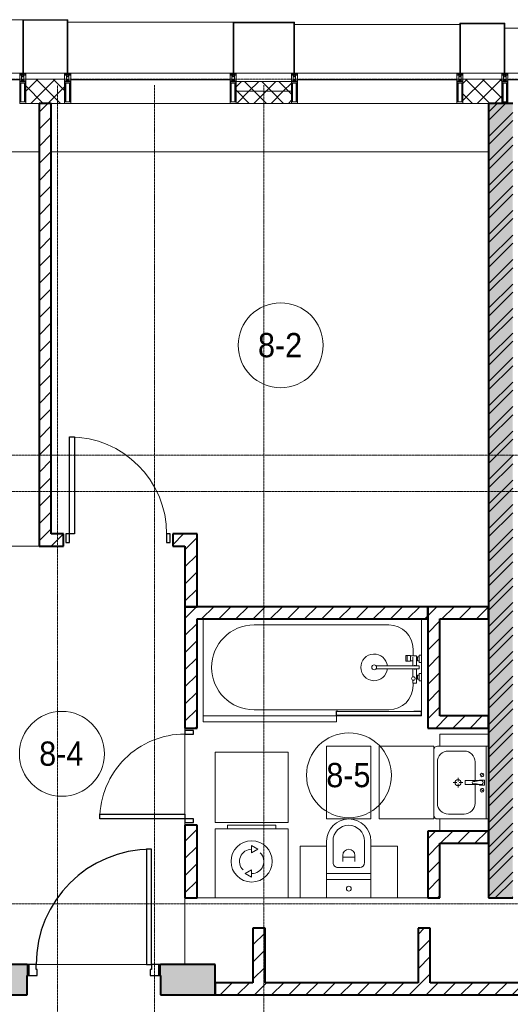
# Model space of a CAD drawing. Header units: millimetres. Extents: x 5617 to 132318, y 7718 to 193536.
# Tile 67 of 81: x 56851 to 60891, y 25472 to 33590. Entities that reach past the tile are written whole.
import ezdxf

# ---------------------------------------------------------------- set-up
doc = ezdxf.new("R2010")
doc.units = ezdxf.units.MM
doc.linetypes.add('ADSK_Линия сетки', pattern=[25, 20, -2.5, 0, -2.5])
doc.linetypes.add('Линия сетки', pattern=[25, 20, -2.5, 0, -2.5])
for name, color, linetype, lineweight in [('Двери', 7, 'Continuous', 18), ('Импосты витража', 7, 'Continuous', 18), ('Каркас_Импост', 7, 'Continuous', 30), ('Колонны', 7, 'Continuous', 18), ('Марки помещений', 7, 'Continuous', 20), ('Мебель', 7, 'Continuous', 18), ('Монтажный зазор', 7, 'Continuous', 30), ('Оси', 7, 'Continuous', 9), ('Панели витража', 7, 'Continuous', 18), ('Панель', 7, 'Continuous', 30), ('Перекрытия', 7, 'Continuous', 18), ('Сантехнические приборы', 7, 'Continuous', 18), ('Стены', 7, 'Continuous', 18), ('Стены разрез', 7, 'Continuous', 40), ('Стены штриховка', 7, 'Continuous', 40), ('Электрооборудование', 7, 'Continuous', 18), ('Элементы узлов', 7, 'Continuous', 18)]:
    doc.layers.add(name, color=color, linetype=linetype, lineweight=lineweight)
doc.styles.add('Arial_3', font='arial.ttf', dxfattribs={"width": 0.9, "height": 200})
pattern_1 = [(45, (0, 0), (-70.71068, 70.71068), [])]
pattern_2 = [(45, (0, 0), (-70.71068, 70.71068), []), (135, (0, 0), (-70.71068, -70.71068), [])]

# ---------------------------------------------------------------- blocks, each defined once
blk = doc.blocks.new('MR_Ванна - Санузел с ванной_1800x800-2515850-МКСС_К4_L13_45_000_')
at = {"layer": 'Сантехнические приборы', "color": 253, "true_color": 0xaaaaaa}
for p, q in [((-900, 0), (-900, -800)), ((900, -300.2), (900, 0)), ((-480, -50), (630, -50)), ((780, -301.9), (770.9, -301.9)), ((770.9, -301.9), (770.9, -348.9)), ((807.5, -301.9), (780, -301.9)), ((780, -301.9), (780, -348.9)), ((780, -348.9), (780, -301.9)), ((807.5, -348.9), (807.5, -301.9)), ((858, -303.8), (807.5, -303.8)), ((807.5, -303.8), (807.5, -346.6)), ((826.3, -316.7), (826.3, -388.7)), ((830, -250), (830, -303.8)), ((858, -316.7), (858, -303.8)), ((858, -388.7), (858, -316.7)), ((866, -316.7), (858, -316.7)), ((858, -316.7), (858, -343.6)), ((880, -314), (866, -314)), ((866, -314), (866, -346)), ((866, -343.6), (866, -316.7)), ((900, -300.2), (880, -300.2)), ((880, -300.2), (880, -360)), ((880, -346), (880, -314)), ((900, -360), (900, -300.2)), ((880, -388.7), (524.9, -388.7)), ((770.9, -348.9), (780, -348.9)), ((780, -348.9), (807.5, -348.9)), ((807.5, -346.6), (826.3, -346.6)), ((858, -343.6), (866, -343.6)), ((866, -346), (880, -346)), ((880, -360), (900, -360)), ((880, -411.3), (880, -388.7)), ((900, -450), (900, -360)), ((524.9, -411.3), (880, -411.3)), ((826.3, -411.3), (826.3, -478.7)), ((858, -529.1), (858, -411.3)), ((858, -466.4), (858, -493.3)), ((866, -466.4), (858, -466.4)), ((866, -464), (866, -496)), ((880, -464), (866, -464)), ((866, -493.3), (866, -466.4)), ((880, -450), (880, -509.8)), ((900, -450), (880, -450)), ((880, -496), (880, -464)), ((900, -509.8), (900, -450)), ((826.3, -505.7), (826.3, -529.1)), ((826.3, -529.1), (858, -529.1)), ((830, -529.1), (830, -550)), ((858, -493.3), (866, -493.3)), ((866, -496), (880, -496)), ((880, -509.8), (900, -509.8)), ((900, -760), (900, -509.8)), ((630, -750), (-480, -750)), ((195, -760), (195, -800.1)), ((210, -760), (195, -760)), ((195, -800.1), (210, -800.1)), ((200, -795.1), (200, -765)), ((200, -765), (210, -765)), ((895, -765), (200, -765)), ((200, -765), (200, -795.1)), ((210, -795.1), (200, -795.1)), ((200, -795.1), (895, -795.1)), ((210, -765), (210, -760)), ((210, -800.1), (210, -795.1)), ((210, -800), (885, -800)), ((900, -760), (835, -760)), ((835, -760), (835, -765)), ((835, -765), (895, -765)), ((895, -795.1), (885, -795.1)), ((885, -795.1), (885, -800)), ((885, -800), (900, -800)), ((895, -765), (895, -795.1)), ((895, -795.1), (895, -765)), ((900, -800), (900, -760))]:
    blk.add_line(p, q, dxfattribs=at)
for centre, radius, start, end in [((-480, -400), 350, 90, 270), ((630, -250), 200, 360, 90), ((508.5, -400), 110, 5.91598, 354.08402), ((508.5, -400), 20, 90, 270), ((508.5, -400), 20, 270, 90), ((508.5, -400), 20, 325.4667, 34.5333), ((843.9, -400), 15.5, 47.00933, 132.99067), ((832.8, -492.2), 15, 90, 270), ((832.8, -492.2), 15, 244.04828, 115.95172), ((832.8, -492.2), 15, 270, 90), ((843.9, -400), 15.5, 227.00933, 312.99067), ((630, -550), 200, 270, 360)]:
    blk.add_arc(centre, radius, start, end, dxfattribs=at)
blk = doc.blocks.new('MR_Зона обслуживания - MR_Зона обслуживания-2638725-МКСС_К4_L13_45_000_')
at = {"layer": 'Мебель', "lineweight": 9}
for p, q in [((545.1, 0), (-550, 0)), ((-550, 0), (-550, -50)), ((-550, -50), (550, -50)), ((550, -50), (550, -0.1))]:
    blk.add_line(p, q, dxfattribs=at)
blk = doc.blocks.new('MR_Унитаз напольный - Санузел с ванной-2515844-МКСС_К4_L13_45_000_')
at = {"layer": 'Сантехнические приборы', "color": 253, "true_color": 0xaaaaaa}
for p, q in [((-182.5, 200), (-182.5, 50)), ((182.5, 200), (-182.5, 200)), ((182.5, 50), (182.5, 200)), ((-182.5, 50), (182.5, 50)), ((182.5, 50), (-182.5, 50)), ((-182.5, 50), (-182.5, 0)), ((-182.5, 0), (182.5, 0)), ((182.5, 0), (182.5, 50)), ((182.5, 0), (-182.5, 0)), ((-182.5, 0), (-182.5, -267.5)), ((-90, -50), (90, -50)), ((182.5, -267.5), (182.5, 0)), ((-130, -267.5), (-130, -90)), ((-50, -150), (-50, -100)), ((-50, -135), (50, -135)), ((50, -100), (50, -150)), ((130, -90), (130, -267.5))]:
    blk.add_line(p, q, dxfattribs=at)
for centre, radius, start, end in [((0, 125), 20, 0, 180), ((0, 125), 20, 180, 0), ((-90, -90), 40, 90, 180), ((90, -90), 40, 360, 90), ((0, -150), 50, 180, 0), ((0, -267.5), 182.5, 180, 360), ((0, -267.5), 130, 180, 0)]:
    blk.add_arc(centre, radius, start, end, dxfattribs=at)
blk = doc.blocks.new('MR_Зона обслуживания - MR_Зона обслуживания-2638726-МКСС_К4_L13_45_000_')
at = {"layer": 'Мебель', "lineweight": 9}
for p, q in [((182.5, 0), (-182.5, 0)), ((-182.5, 0), (-182.5, -600)), ((182.5, -600), (182.5, 0)), ((-182.5, -600), (182.5, -600))]:
    blk.add_line(p, q, dxfattribs=at)
blk = doc.blocks.new('MR_Зона обслуживания - MR_Зона обслуживания-2638729-МКСС_К4_L13_45_000_')
at = {"layer": 'Мебель', "lineweight": 9}
for p, q in [((108.75, 0), (-108.75, 0)), ((108.75, -425), (108.75, 0)), ((-108.75, -425), (108.75, -425))]:
    blk.add_line(p, q, dxfattribs=at)
blk = doc.blocks.new('MR_Зона обслуживания - MR_Зона обслуживания-V1-МКСС_К4_L13_45_000_')
at = {"layer": 'Мебель', "lineweight": 9}
for p, q in [((108.75, 0), (-108.75, 0)), ((-108.75, 0), (-108.75, -425)), ((-108.75, -425), (108.75, -425))]:
    blk.add_line(p, q, dxfattribs=at)
blk = doc.blocks.new('MR_Тумба-Умывальник с зеркалом - Тумба-умывальник_600-2515846-МКСС_К4_L13_45_000_')
at = {"layer": 'Сантехнические приборы', "color": 253, "true_color": 0xaaaaaa}
for p, q in [((-300, -20), (300, -20)), ((-69.7, -39.8), (-55.6, -66.3)), ((20, -33.1), (-20, -33.1)), ((-20, -33.1), (-20, -73.1)), ((-20, -73.1), (-17, -73.1)), ((-17, -60), (-17, -73.1)), ((-17, -73.1), (-17, -187.9)), ((17, -73.1), (17, -60)), ((17, -187.9), (17, -73.1)), ((17, -73.1), (20, -73.1)), ((20, -73.1), (20, -33.1)), ((69.7, -39.8), (55.6, -66.3)), ((-17, -110), (-170, -110)), ((170, -110), (17, -110)), ((-260, -200), (-260, -330)), ((-14, -190.9), (14, -190.9)), ((0, -210), (0, -240)), ((260, -330), (260, -200)), ((-10, -250), (-40, -250)), ((0, -290), (0, -260)), ((40, -250), (10, -250)), ((-300, -400), (-300, -420)), ((300, -420), (300, -400)), ((-170, -420), (170, -420))]:
    blk.add_line(p, q, dxfattribs=at)
for centre, radius, start, end in [((-62.7, -53.1), 15, 360, 180), ((-62.7, -53.1), 15, 180, 360), ((0, -60), 17, 360, 180), ((-217.6, -129.9), 208.5, 1.5946, 15.81769), ((217.6, -129.9), 208.5, 164.18231, 178.4054), ((62.7, -53.1), 15, 360, 180), ((62.7, -53.1), 15, 180, 360), ((-170, -200), 90, 90, 180), ((0, -124.1), 9.19, 180, 360), ((170, -200), 90, 360, 90), ((0, -250), 25, 0, 180), ((-14, -187.9), 3, 180, 270), ((-14, -187.9), 3, 195, 255), ((14, -187.9), 3, 270, 0), ((14, -187.9), 3, 285, 345), ((0, -250), 25, 180, 0), ((-170, -330), 90, 180, 270), ((170, -330), 90, 270, 360), ((-270, -420), 30, 180, 270), ((270, -420), 30, 270, 360)]:
    blk.add_arc(centre, radius, start, end, dxfattribs=at)
blk = doc.blocks.new('MR_Зона обслуживания - MR_Зона обслуживания-2638731-МКСС_К4_L13_45_000_')
at = {"layer": 'Мебель', "lineweight": 9}
for p, q in [((300, 0), (-300, 0)), ((-300, 0), (-300, -450)), ((300, -450), (300, 0)), ((-300, -450), (300, -450))]:
    blk.add_line(p, q, dxfattribs=at)
blk = doc.blocks.new('MR_Зона обслуживания - MR_Зона обслуживания-2638732-МКСС_К4_L13_45_000_')
at = {"layer": 'Мебель', "lineweight": 9}
for p, q in [((-50, 0), (-50, -400)), ((-50, -400), (50, -400))]:
    blk.add_line(p, q, dxfattribs=at)
blk = doc.blocks.new('MR_Зона обслуживания - MR_Зона обслуживания-V2-МКСС_К4_L13_45_000_')
at = {"layer": 'Мебель', "lineweight": 9}
for p, q in [((-50, 0), (-50, -400)), ((50, -400), (50, 0)), ((-50, -400), (50, -400))]:
    blk.add_line(p, q, dxfattribs=at)
blk = doc.blocks.new('MR_Стиральная машина - Стиральная машина_600-2638733-МКСС_К4_L13_45_000_')
at = {"layer": 'Электрооборудование', "color": 253, "true_color": 0xaaaaaa}
for p, q in [((-300, 570), (300, 570)), ((-300, 0), (-300, 570)), ((-200, 600), (200, 600)), ((-200, 570), (-200, 600)), ((200, 600), (200, 570)), ((300, 570), (300, 0)), ((0, 430), (52, 400)), ((0, 370), (0, 430)), ((52, 400), (0, 370)), ((-52, 200), (0, 230)), ((0, 170), (-52, 200)), ((0, 230), (0, 170)), ((300, 0), (-300, 0))]:
    blk.add_line(p, q, dxfattribs=at)
for radius, start, end in [(170, 0, 180), (100, 90, 225), (100, 270, 45), (170, 180, 0)]:
    blk.add_arc((0, 300), radius, start, end, dxfattribs=at)
blk = doc.blocks.new('MR_Зона обслуживания - MR_Зона обслуживания-2638736-МКСС_К4_L13_45_000_')
at = {"layer": 'Мебель', "lineweight": 9}
for p, q in [((300, 580), (-300, 580)), ((-300, 580), (-300, 0)), ((300, 0), (300, 580)), ((-300, 0), (300, 0))]:
    blk.add_line(p, q, dxfattribs=at)
blk = doc.blocks.new('A_DOR_Door - Вн_3_Одинарная_800x2100-2978316-МКСС_К4_L13_45_000_')
at = {"layer": 'Двери', "color": 253, "lineweight": 30, "true_color": 0xaaaaaa}
for p, q in [((-350, 50), (-350, 750)), ((-350, 750), (-310, 750)), ((-350, 50), (-350, 750)), ((-310, 750), (-310, 50)), ((-380, 50), (-380, -20)), ((-350, 50), (-380, 50)), ((-310, 50), (-350, 50)), ((-350, -20), (-350, 50)), ((380, 50), (350, 50)), ((350, 50), (350, -20)), ((380, -20), (380, 50)), ((-380, -20), (-350, -20)), ((350, -20), (380, -20))]:
    blk.add_line(p, q, dxfattribs=at)
at = {"layer": 'Двери', "color": 254, "lineweight": 9, "true_color": 0xd4d4d4}
blk.add_arc((-350, 50), 700, 360, 90, dxfattribs=at)
blk = doc.blocks.new('A_DOR_Door - Вн_3_Одинарная_900x2100-2975902-МКСС_К4_L13_45_000_')
at = {"layer": 'Двери', "color": 253, "lineweight": 30, "true_color": 0xaaaaaa}
for p, q in [((-400, 50), (-400, 850)), ((-400, 850), (-360, 850)), ((-400, 50), (-400, 850)), ((-360, 850), (-360, 50)), ((-430, 50), (-430, -20)), ((-400, 50), (-430, 50)), ((-360, 50), (-400, 50)), ((-400, -20), (-400, 50)), ((430, 50), (400, 50)), ((400, 50), (400, -20)), ((430, -20), (430, 50)), ((-430, -20), (-400, -20)), ((400, -20), (430, -20))]:
    blk.add_line(p, q, dxfattribs=at)
at = {"layer": 'Двери', "color": 254, "lineweight": 9, "true_color": 0xd4d4d4}
blk.add_arc((-400, 50), 800, 360, 90, dxfattribs=at)
blk = doc.blocks.new('101_Дверь_Однопольная - _НЧ_Мет_900х2100_Квартира_Л-3834828-МКСС_К4_L13_45_000_')
at = {"layer": 'Каркас_Импост', "color": 253, "true_color": 0xaaaaaa}
for p, q in [((-475, 125), (-535, 125)), ((-535, 125), (-535, 35)), ((-475, 85), (-475, 125)), ((-465, 85), (-475, 85)), ((-465, 35), (-465, 85)), ((475, 85), (465, 85)), ((465, 85), (465, 35)), ((535, 125), (475, 125)), ((475, 125), (475, 85)), ((535, 35), (535, 125)), ((-535, 35), (-465, 35)), ((465, 35), (535, 35))]:
    blk.add_line(p, q, dxfattribs=at)
at = {"layer": 'Монтажный зазор', "color": 253, "true_color": 0xaaaaaa}
for p, q in [((-535, 125), (-550, 125)), ((-550, 125), (-550, 35)), ((-535, 35), (-535, 125)), ((550, 125), (535, 125)), ((535, 125), (535, 35)), ((550, 35), (550, 125)), ((-550, 35), (-535, 35)), ((535, 35), (550, 35))]:
    blk.add_line(p, q, dxfattribs=at)
at = {"layer": 'Панель', "color": 253, "true_color": 0xaaaaaa}
for p, q in [((475, 1075), (435, 1075)), ((435, 1075), (435, 125)), ((475, 125), (475, 1075)), ((435, 125), (475, 125))]:
    blk.add_line(p, q, dxfattribs=at)
blk.add_arc((475, 125), 950, 90, 180, dxfattribs=at)
blk = doc.blocks.new('135_SLK_K4_AR_rvt-1-МКСС_К4_L13_45_000_')
at = {"layer": 'Стены разрез', "lineweight": 9, "true_color": 0xaaaaaa}
h = blk.add_hatch(dxfattribs=at)
h.set_pattern_fill('FP_3', color=253, style=0, pattern_type=2)
h.set_pattern_definition(pattern_1)
h.paths.add_polyline_path([(124200, 29350), (124200, 32900), (124100, 32900), (124100, 29350)])
h = blk.add_hatch(dxfattribs=at)
h.set_pattern_fill('FP_1', color=253, style=0, pattern_type=2)
h.set_pattern_definition([(50, (0, 0), (218.62117, -19.1268), [22.86, -251.46]), (355, (0, 0), (-42.29187, 229.2684), [18.288, -201.168]), (100.451, (18.22, -1.6), (176.33107, 210.13963), [19.428, -213.708]), (46.184, (0, 60.96), (325.29495, -50.45164), [34.29, -377.19]), (96.636, (27.1, 56.76), (284.883, 296.91266), [29.142, -320.562]), (351.184, (0, 60.96), (284.8858, 296.9107), [27.432, -301.752]), (21, (30.48, 45.72), (181.93753, -122.71832), [22.86, -251.46]), (326, (30.48, 45.72), (74.16223, 221.0262), [18.288, -201.168]), (71.451, (45.64, 35.5), (256.10035, 98.30526), [19.428, -213.708]), (37.5, (0, 0), (3.70639, 101.465895), [3.353, -195.377, 3.353, -200.863, -201.93]), (37.5, (0, 0), (3.70639, 101.465895), [-402.946, 3.353, -198.577]), (7.5, (0, 0), (80.18358, 120.21653), [3.353, -113.081, 3.353, -190.805, -76.962]), (7.5, (0, 0), (80.18358, 120.21653), [-310.591, 3.353, -73.609]), (327.5, (-67.97, 0), (162.708646, -6.87497), [3.353, -72.847, 3.353, -234.391, -315.468]), (327.5, (-67.97, 0), (162.708646, -6.87497), [-313.944, 3.353, -312.115]), (317.5, (-98.45, 0), (177.75468, 30.51183), [3.353, -95.707, 3.353, -154.534, -224.028]), (317.5, (-98.45, 0), (177.75468, 30.51183), [-256.946, 3.353, -220.675])])
h.paths.add_polyline_path([(127800, 26350), (128000, 26350), (128000, 32900), (127800, 32900), (127800, 26544.1)])
h = blk.add_hatch(dxfattribs=at)
h.set_pattern_fill('FP_2', color=253, style=0, pattern_type=2)
h.set_pattern_definition([(45, (0, 0), (-101.02788, 101.02788), []), (45, (67.35, 0), (-101.02788, 101.02788), [])])
h.paths.add_polyline_path([(127800, 26350), (128000, 26350), (128000, 32900), (127800, 32900), (127800, 26544.1)])
h = blk.add_hatch(dxfattribs=at)
h.set_pattern_fill('FP_3', color=253, style=0, pattern_type=2)
h.set_pattern_definition(pattern_1)
h.paths.add_polyline_path([(125300, 29250), (125300, 29350), (125200, 29350), (125200, 29250)])
h.paths.add_polyline_path([(124100, 29250), (124300, 29250), (124300, 29350), (124100, 29350)])
h = blk.add_hatch(dxfattribs=at)
h.set_pattern_fill('FP_3', color=253, style=0, pattern_type=2)
h.set_pattern_definition(pattern_1)
h.paths.add_polyline_path([(125300, 28750), (125400, 28750), (125400, 29350), (125300, 29350), (125300, 28935.9)])
h = blk.add_hatch(dxfattribs=at)
h.set_pattern_fill('FP_3', color=253, style=0, pattern_type=2)
h.set_pattern_definition(pattern_1)
h.paths.add_polyline_path([(125400, 26350), (125400, 26950), (125300, 26950), (125300, 26350)])
h.paths.add_polyline_path([(125300, 27750), (125400, 27750), (125400, 28750), (125300, 28750), (125300, 28338)])
h = blk.add_hatch(dxfattribs=at)
h.set_pattern_fill('FP_3', color=253, style=0, pattern_type=2)
h.set_pattern_definition(pattern_1)
h.paths.add_polyline_path([(127300, 28650), (127300, 28750), (125400, 28750), (125400, 28650), (127091.9, 28650)])
h = blk.add_hatch(dxfattribs=at)
h.set_pattern_fill('FP_3', color=253, style=0, pattern_type=2)
h.set_pattern_definition(pattern_1)
h.paths.add_polyline_path([(127300, 27850), (127400, 27850), (127400, 28750), (127300, 28750), (127300, 28039)])
h = blk.add_hatch(dxfattribs=at)
h.set_pattern_fill('FP_3', color=253, style=0, pattern_type=2)
h.set_pattern_definition(pattern_1)
h.paths.add_polyline_path([(127800, 28650), (127800, 28750), (127400, 28750), (127400, 28650), (127766.5, 28650)])
h = blk.add_hatch(dxfattribs=at)
h.set_pattern_fill('FP_3', color=253, style=0, pattern_type=2)
h.set_pattern_definition(pattern_1)
h.paths.add_polyline_path([(127800, 27750), (127800, 27850), (127300, 27850), (127300, 27750), (127766.5, 27750)])
h = blk.add_hatch(dxfattribs=at)
h.set_pattern_fill('FP_3', color=253, style=0, pattern_type=2)
h.set_pattern_definition(pattern_1)
h.paths.add_polyline_path([(127429.2, 26800), (127800, 26800), (127800, 26900), (127300, 26900), (127300, 26800), (127400, 26800)])
h = blk.add_hatch(dxfattribs=at)
h.set_pattern_fill('FP_3', color=253, style=0, pattern_type=2)
h.set_pattern_definition(pattern_1)
h.paths.add_polyline_path([(127400, 26350), (127400, 26800), (127300, 26800), (127300, 26350)])
h = blk.add_hatch(dxfattribs=at)
h.set_pattern_fill('FP_3', color=253, style=0, pattern_type=2)
h.set_pattern_definition(pattern_1)
h.paths.add_polyline_path([(125960, 25650), (125960, 26100), (125860, 26100), (125860, 25650)])
h = blk.add_hatch(dxfattribs=at)
h.set_pattern_fill('FP_3', color=253, style=0, pattern_type=2)
h.set_pattern_definition(pattern_1)
h.paths.add_polyline_path([(127320, 25650), (127320, 26100), (127220, 26100), (127220, 25650)])
at = {"layer": 'Стены разрез', "lineweight": 18, "true_color": 0xcbcbcb}
h = blk.add_hatch(color=9, dxfattribs=at)
h.paths.add_polyline_path([(125550, 25550), (125550, 25800), (125100, 25800), (125100, 25550)])
h.paths.add_polyline_path([(123550, 25550), (124000, 25550), (124000, 25800), (123550, 25800)])
at = {"layer": 'Стены разрез', "lineweight": 9, "true_color": 0xaaaaaa}
h = blk.add_hatch(dxfattribs=at)
h.set_pattern_fill('FP_3', color=253, style=0, pattern_type=2)
h.set_pattern_definition(pattern_1)
h.paths.add_polyline_path([(130750, 25550), (130750, 25650), (125550, 25650), (125550, 25550), (130464.9, 25550)])
at = {"layer": 'Перекрытия', "color": 253, "true_color": 0xaaaaaa}
for p, q in [((124100, 32500), (120650, 32500)), ((127800, 32500), (124200, 32500)), ((125300, 27730), (125300, 27750)), ((125300, 27750), (125300, 27730)), ((125300, 27040), (125300, 27700)), ((125300, 27700), (125300, 27040)), ((125300, 26950), (125300, 26970)), ((125300, 26970), (125300, 26950)), ((125300, 25800), (125300, 26350)), ((125400, 26350), (125550, 26350)), ((126150, 26350), (126250, 26350)), ((127050, 26350), (127300, 26350)), ((124075, 25800), (124985, 25800)), ((124985, 25800), (124075, 25800)), ((125099.8, 25550), (125099.8, 25710))]:
    blk.add_line(p, q, dxfattribs=at)
at = {"layer": 'Стены', "color": 253, "true_color": 0xaaaaaa}
for p, q in [((120650, 29250.4), (124100, 29250.4)), ((124100, 29249.6), (123100.4, 29249.6))]:
    blk.add_line(p, q, dxfattribs=at)
at = {"layer": 'Стены разрез', "color": 253, "true_color": 0xaaaaaa}
for p, q in [((124200, 32900), (124100, 32900)), ((124100, 32900), (124100, 29350)), ((124200, 29350), (124200, 32900)), ((128000, 32900), (127800, 32900)), ((127800, 32900), (127800, 26350)), ((124100, 29350), (124100, 29250)), ((124300, 29350), (124200, 29350)), ((124300, 29250), (124300, 29350)), ((125300, 29350), (125200, 29350)), ((125200, 29350), (125200, 29250)), ((125400, 29350), (125300, 29350)), ((125400, 28750), (125400, 29350)), ((124100, 29250), (124300, 29250)), ((125200, 29250), (125300, 29250)), ((125300, 29250), (125300, 28750)), ((125400, 28750), (125300, 28750)), ((125300, 28750), (125300, 27750)), ((125300, 28750), (125400, 28750)), ((127300, 28750), (125400, 28750)), ((127300, 28650), (127300, 28750)), ((127400, 28750), (127300, 28750)), ((127300, 28750), (127300, 27850)), ((127800, 28750), (127400, 28750)), ((127800, 28650), (127800, 28750)), ((125400, 27750), (125400, 28650)), ((125400, 28650), (127300, 28650)), ((127400, 27850), (127400, 28650)), ((127400, 28650), (127800, 28650)), ((127300, 27850), (127300, 27750)), ((127800, 27850), (127400, 27850)), ((127800, 27750), (127800, 27850)), ((125300, 27750), (125400, 27750)), ((127300, 27750), (127800, 27750)), ((125400, 26950), (125300, 26950)), ((125300, 26950), (125300, 26350)), ((125400, 26350), (125400, 26950)), ((127800, 26900), (127300, 26900)), ((127300, 26900), (127300, 26800)), ((127800, 26800), (127800, 26900)), ((127300, 26800), (127300, 26350)), ((127400, 26800), (127800, 26800)), ((127400, 26350), (127400, 26800)), ((125300, 26350), (125400, 26350)), ((127300, 26350), (127400, 26350)), ((127800, 26350), (128000, 26350)), ((125960, 26100), (125860, 26100)), ((125860, 26100), (125860, 25650)), ((125960, 25650), (125960, 26100)), ((127320, 26100), (127220, 26100)), ((127220, 26100), (127220, 25650)), ((127320, 25650), (127320, 26100)), ((124000, 25800), (123550, 25800)), ((125550, 25800), (125100, 25800)), ((125550, 25550), (125550, 25800)), ((124000, 25550), (124000, 25710)), ((125100, 25710), (125100, 25550)), ((125860, 25650), (125550, 25650)), ((125550, 25650), (125550, 25550)), ((127220, 25650), (125960, 25650)), ((128240, 25650), (127320, 25650)), ((123550, 25550), (124000, 25550)), ((125100, 25550), (125550, 25550)), ((125550, 25550), (130750, 25550))]:
    blk.add_line(p, q, dxfattribs=at)
at = {"layer": 'Двери', "color": 253, "lineweight": 18, "true_color": 0xaaaaaa}
for name, p in [('A_DOR_Door - Вн_3_Одинарная_900x2100-2975902-МКСС_К4_L13_45_000_', (124750, 29300)), ('101_Дверь_Однопольная - _НЧ_Мет_900х2100_Квартира_Л-3834828-МКСС_К4_L13_45_000_', (124550, 25675))]:
    blk.add_blockref(name, p, dxfattribs=at)
at = {"layer": 'Двери', "color": 253, "lineweight": 18, "true_color": 0xaaaaaa, "rotation": 90}
blk.add_blockref('A_DOR_Door - Вн_3_Одинарная_800x2100-2978316-МКСС_К4_L13_45_000_', (125350, 27350), dxfattribs=at)
at = {"layer": 'Мебель', "color": 253, "lineweight": 18, "true_color": 0xaaaaaa}
for name, p in [('MR_Зона обслуживания - MR_Зона обслуживания-2638725-МКСС_К4_L13_45_000_', (126000, 27850)), ('MR_Зона обслуживания - MR_Зона обслуживания-2638736-МКСС_К4_L13_45_000_', (125850, 26970))]:
    blk.add_blockref(name, p, dxfattribs=at)
for name, p, rotation in [('MR_Зона обслуживания - MR_Зона обслуживания-V2-МКСС_К4_L13_45_000_', (127800, 27650), 269.9999999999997), ('MR_Зона обслуживания - MR_Зона обслуживания-2638726-МКСС_К4_L13_45_000_', (126650, 27000), 180), ('MR_Зона обслуживания - MR_Зона обслуживания-2638731-МКСС_К4_L13_45_000_', (127350, 27300), 269.9999999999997), ('MR_Зона обслуживания - MR_Зона обслуживания-2638732-МКСС_К4_L13_45_000_', (127800, 26950), 269.9999999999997), ('MR_Зона обслуживания - MR_Зона обслуживания-2638729-МКСС_К4_L13_45_000_', (126358.8, 26350), 180), ('MR_Зона обслуживания - MR_Зона обслуживания-V1-МКСС_К4_L13_45_000_', (126941.3, 26350), 180)]:
    blk.add_blockref(name, p, dxfattribs=dict(at, rotation=rotation))
at = {"layer": 'Сантехнические приборы', "color": 253, "lineweight": 18, "true_color": 0xaaaaaa}
blk.add_blockref('MR_Ванна - Санузел с ванной_1800x800-2515850-МКСС_К4_L13_45_000_', (126350, 28650), dxfattribs=at)
for name, p, rotation in [('MR_Тумба-Умывальник с зеркалом - Тумба-умывальник_600-2515846-МКСС_К4_L13_45_000_', (127800, 27300), 269.9999999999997), ('MR_Унитаз напольный - Санузел с ванной-2515844-МКСС_К4_L13_45_000_', (126650, 26550), 180)]:
    blk.add_blockref(name, p, dxfattribs=dict(at, rotation=rotation))
at = {"layer": 'Электрооборудование', "color": 253, "lineweight": 18, "true_color": 0xaaaaaa}
blk.add_blockref('MR_Стиральная машина - Стиральная машина_600-2638733-МКСС_К4_L13_45_000_', (125850, 26350), dxfattribs=at)
blk = doc.blocks.new('System Panel - A_PAN_Glass-7513884-МКСС_К4_L13_45_000_')
at = {"layer": 'Панели витража', "color": 253, "lineweight": 5, "true_color": 0xaaaaaa}
for p, q in [((656.25, 0), (-656.25, 0)), ((-656.25, 0), (-656.25, -55)), ((656.25, -55), (656.25, 0)), ((-656.25, -55), (656.25, -55))]:
    blk.add_line(p, q, dxfattribs=at)
blk = doc.blocks.new('Rectangular Mullion - R_StandardFrame_50Wx250H-V86-МКСС_К4_L13_45_000_')
at = {"layer": 'Импосты витража', "color": 253, "lineweight": 5, "true_color": 0xaaaaaa}
blk.add_line((127540, 32900), (126227.5, 32900), dxfattribs=at)
blk = doc.blocks.new('Rectangular Mullion - 50Wx250H-2623690-МКСС_К4_L13_45_000_')
at = {"layer": 'Элементы узлов', "color": 253, "lineweight": 5, "true_color": 0xaaaaaa}
for p, q in [((-25, 65.2), (-25, 250)), ((-25, 250), (0, 250)), ((25, 250), (0, 250)), ((25, 65.2), (25, 250)), ((-23, 237.3), (0, 237.3)), ((-23, 237.3), (-23, 73.6)), ((-14.9, 84), (-14.9, 237.3)), ((23, 237.3), (0, 237.3)), ((14.9, 84), (14.9, 237.3)), ((23, 237.3), (23, 73.6)), ((0, 84), (-23, 84)), ((0, 84), (23, 84)), ((-14, 65.2), (-25, 65.2)), ((-23.8, 14.6), (-25, 14.2)), ((-25, 0), (-25, 14.2)), ((-22.3, 17), (-23.8, 17)), ((-23.8, 17), (-23.8, 14.6)), ((-22.5, 10.6), (-23.8, 14.6)), ((-22.5, 10.6), (-23.7, 9.9)), ((-23.7, 1.3), (-23.7, 9.9)), ((-23.7, 1.3), (-11.8, 1.3)), ((-23.2, 10.2), (-22.5, 8)), ((-0.5, 73.6), (-23, 73.6)), ((-22.5, 8), (-22.5, 4.5)), ((-21.3, 4.5), (-22.5, 4.5)), ((-22.3, 17), (-22.3, 16)), ((-22.3, 16), (-21.3, 16)), ((-19, 17.6), (-21.3, 16)), ((-21.3, 4.5), (-21.3, 6.5)), ((-21.3, 6.5), (-14.2, 6.5)), ((-18.4, 16.6), (-19, 17.6)), ((-7.4, 16.6), (-18.4, 16.6)), ((-14.2, 6.5), (-14.2, 4.5)), ((-13.2, 4.5), (-14.2, 4.5)), ((-14, 71.3), (-14, 65.2)), ((-10, 71.3), (-14, 71.3)), ((-13.2, 4.5), (-12.2, 7.2)), ((-12.7, 7.6), (-11.3, 11.4)), ((-12.7, 7.6), (-11.8, 6.9)), ((-12.2, 9), (-12.2, 14.8)), ((-12.2, 14.8), (0, 14.8)), ((-11.8, 1.3), (-11.8, 6.9)), ((-10.5, 11.2), (-11.3, 11.4)), ((-10.5, 1.5), (-10.5, 11.2)), ((-4.8, 1.5), (-10.5, 1.5)), ((-10, 53), (-10, 71.3)), ((-8.7, 53), (-10, 53)), ((-10, 53), (-10, 17)), ((-10, 17), (-7.5, 17)), ((-8.7, 53), (-7, 54.7)), ((-8.5, 23), (-1.5, 30)), ((-8.5, 18.5), (-8.5, 23)), ((-7.5, 18.5), (-8.5, 18.5)), ((-7.5, 17), (-7.5, 18.5)), ((-7.4, 18), (-7.4, 16.6)), ((-2.6, 18), (-7.4, 18)), ((-7, 65.2), (-5.9, 67.3)), ((-7, 65.2), (-7, 54.7)), ((-4.1, 67.3), (-5.9, 67.3)), ((0, 8), (-4.8, 8)), ((-4.8, 1.5), (-4.8, 8)), ((-4.1, 67.3), (-2.9, 65.1)), ((-2.9, 65.1), (-2.9, 54.6)), ((-1.3, 53), (-2.9, 54.6)), ((-2.6, 18), (-2.6, 16.8)), ((-2.6, 16.8), (0, 16.8)), ((-1.5, 30), (0, 30)), ((0, 53), (-1.3, 53)), ((0, 53), (1.3, 53)), ((1.5, 30), (0, 30)), ((2.6, 16.8), (0, 16.8)), ((0, 14.8), (0, 16.8)), ((0, 14.8), (0, 16.8)), ((12.2, 14.8), (0, 14.8)), ((0, 0), (0, 8)), ((0, 8), (4.8, 8)), ((0, 0), (0, 8)), ((0.5, 73.6), (23, 73.6)), ((1.3, 53), (2.9, 54.6)), ((8.5, 23), (1.5, 30)), ((2.6, 18), (2.6, 16.8)), ((2.6, 18), (7.4, 18)), ((4.1, 67.3), (2.9, 65.1)), ((2.9, 65.1), (2.9, 54.6)), ((4.1, 67.3), (5.9, 67.3)), ((4.8, 1.5), (4.8, 8)), ((4.8, 1.5), (10.5, 1.5)), ((7, 65.2), (5.9, 67.3)), ((7, 65.2), (7, 54.7)), ((8.7, 53), (7, 54.7)), ((7.4, 18), (7.4, 16.6)), ((7.4, 16.6), (18.4, 16.6)), ((7.5, 18.5), (8.5, 18.5)), ((7.5, 17), (7.5, 18.5)), ((10, 17), (7.5, 17)), ((8.5, 18.5), (8.5, 23)), ((8.7, 53), (10, 53)), ((10, 71.3), (14, 71.3)), ((10, 53), (10, 71.3)), ((10, 53), (10, 17)), ((10.5, 11.2), (11.3, 11.4)), ((10.5, 1.5), (10.5, 11.2)), ((12.7, 7.6), (11.3, 11.4)), ((12.7, 7.6), (11.8, 6.9)), ((11.8, 1.3), (11.8, 6.9)), ((23.7, 1.3), (11.8, 1.3)), ((12.2, 9), (12.2, 14.8)), ((13.2, 4.5), (12.2, 7.2)), ((13.2, 4.5), (14.2, 4.5)), ((14, 71.3), (14, 65.2)), ((14, 65.2), (25, 65.2)), ((21.3, 6.5), (14.2, 6.5)), ((14.2, 6.5), (14.2, 4.5)), ((18.4, 16.6), (19, 17.6)), ((19, 17.6), (21.3, 16)), ((22.3, 16), (21.3, 16)), ((21.3, 4.5), (21.3, 6.5)), ((21.3, 4.5), (22.5, 4.5)), ((22.3, 17), (22.3, 16)), ((22.3, 17), (23.8, 17)), ((22.5, 10.6), (23.8, 14.6)), ((22.5, 10.6), (23.7, 9.9)), ((23.2, 10.2), (22.5, 8)), ((22.5, 8), (22.5, 4.5)), ((23.7, 1.3), (23.7, 9.9)), ((23.8, 17), (23.8, 14.6)), ((23.8, 14.6), (25, 14.2)), ((25, 0), (25, 14.2)), ((-25, 0), (0, 0)), ((25, 0), (0, 0))]:
    blk.add_line(p, q, dxfattribs=at)
for centre, start, end in [((-0.5, 73.1), 360, 90), ((0.5, 73.1), 90, 180)]:
    blk.add_arc(centre, 0.5, start, end, dxfattribs=at)
blk = doc.blocks.new('Rectangular Mullion - R_StandardFrame_50Wx250H-V83-МКСС_К4_L13_45_000_')
at = {"layer": 'Импосты витража', "color": 253, "lineweight": 5, "true_color": 0xaaaaaa}
for p, q in [((-25, 0), (-25, 250)), ((-25, 250), (25, 250)), ((25, 250), (25, 0)), ((0, 0), (-25, 0)), ((25, 0), (5, 0))]:
    blk.add_line(p, q, dxfattribs=at)
blk = doc.blocks.new('Rectangular Mullion - R_StandardFrame_50Wx250H-7512947-МКСС_К4_L13_45_000_')
at = {"layer": 'Импосты витража', "color": 253, "lineweight": 5, "true_color": 0xaaaaaa}
for p, q in [((-25, 0), (-25, 250)), ((-25, 250), (25, 250)), ((25, 250), (25, 0)), ((-5, 0), (-25, 0)), ((25, 0), (0, 0))]:
    blk.add_line(p, q, dxfattribs=at)
blk = doc.blocks.new('A_SLK_PAN_Type1 - Прямой тип панели-6538206-МКСС_К4_L13_45_000_')
at = {"layer": 'Колонны', "lineweight": 5}
for p, q in [((-247.5, 0), (-252.5, 0)), ((-252.5, 0), (-252.5, -420)), ((-247.5, -415), (-247.5, 0)), ((227.5, 0), (-227.5, 0)), ((247.5, 0), (247.5, -415)), ((252.5, 0), (247.5, 0)), ((252.5, -420), (252.5, 0)), ((-252.5, -420), (252.5, -420)), ((247.5, -415), (-247.5, -415))]:
    blk.add_line(p, q, dxfattribs=at)
blk = doc.blocks.new('A_SLK_PAN_Type1 - Прямой тип панели-6538207-МКСС_К4_L13_45_000_')
at = {"layer": 'Колонны', "lineweight": 5}
for p, q in [((-180, 0), (-185, 0)), ((-185, 0), (-185, -410)), ((-180, -405), (-180, 0)), ((160, 0), (-160, 0)), ((180, 0), (180, -405)), ((185, 0), (180, 0)), ((185, -410), (185, 0)), ((180, -405), (-180, -405)), ((-185, -410), (185, -410))]:
    blk.add_line(p, q, dxfattribs=at)
blk = doc.blocks.new('A_SLK_PAN_Type1 - Прямой тип панели-6538209-МКСС_К4_L13_45_000_')
at = {"layer": 'Колонны', "lineweight": 5}
for p, q in [((-180, 0), (-185, 0)), ((-185, 0), (-185, -440)), ((-180, -435), (-180, 0)), ((160, 0), (-160, 0)), ((180, 0), (180, -435)), ((185, 0), (180, 0)), ((185, -440), (185, 0)), ((-185, -440), (185, -440)), ((180, -435), (-180, -435))]:
    blk.add_line(p, q, dxfattribs=at)
blk = doc.blocks.new('A_OGR_PAN_Отлив - A_OGR_PAN_Отлив-6265619-МКСС_К4_L13_45_000_')
at = {"layer": 'Колонны', "color": 253, "lineweight": 5, "true_color": 0xaaaaaa}
blk.add_line((681.25, 370), (-681.25, 370), dxfattribs=at)
blk = doc.blocks.new('A_OGR_PAN_Отлив - A_OGR_PAN_Отлив-6265609-МКСС_К4_L13_45_000_')
at = {"layer": 'Колонны', "color": 253, "lineweight": 5, "true_color": 0xaaaaaa}
blk.add_line((681.25, 400), (-681.25, 400), dxfattribs=at)
blk = doc.blocks.new('A_OGR_PAN_Отлив - A_OGR_PAN_Отлив-6265499-МКСС_К4_L13_45_000_')
at = {"layer": 'Колонны', "color": 253, "lineweight": 5, "true_color": 0xaaaaaa}
blk.add_line((681.25, 420), (-681.25, 420), dxfattribs=at)
blk = doc.blocks.new('A_OGR_PAN_Отлив - A_OGR_PAN_Отлив-6265599-МКСС_К4_L13_45_000_')
at = {"layer": 'Колонны', "color": 253, "lineweight": 5, "true_color": 0xaaaaaa}
blk.add_line((681.25, 440), (-681.25, 440), dxfattribs=at)
blk = doc.blocks.new('135_SLK_K4_AR_FCD_rvt-1-МКСС_К4_L13_45_000_')
at = {"layer": 'Стены разрез', "lineweight": 5, "true_color": 0xaaaaaa}
h = blk.add_hatch(dxfattribs=at)
h.set_pattern_fill('FP_4', color=253, style=0, pattern_type=2)
h.set_pattern_definition(pattern_2)
h.paths.add_polyline_path([(124310, 32900), (124310, 33100), (123990, 33100), (123990, 32900)])
h = blk.add_hatch(dxfattribs=at)
h.set_pattern_fill('FP_4', color=253, style=0, pattern_type=2)
h.set_pattern_definition(pattern_2)
h.paths.add_polyline_path([(126177.5, 33000), (126177.5, 33080), (125722.5, 33080), (125722.5, 33000)])
h = blk.add_hatch(dxfattribs=at)
h.set_pattern_fill('FP_4', color=253, style=0, pattern_type=2)
h.set_pattern_definition(pattern_2)
h.paths.add_polyline_path([(127910, 32900), (127910, 33100), (127590, 33100), (127590, 32900)])
h = blk.add_hatch(dxfattribs=at)
h.set_pattern_fill('FP_4', color=253, style=0, pattern_type=2)
h.set_pattern_definition(pattern_2)
h.paths.add_polyline_path([(126177.5, 32900), (126177.5, 33000), (125722.5, 33000), (125722.5, 32900)])
at = {"layer": 'Стены разрез', "color": 253, "lineweight": 9, "true_color": 0xaaaaaa}
for p, q in [((124310, 33100), (123990, 33100)), ((123990, 33100), (123990, 32900)), ((124310, 32900), (124310, 33100)), ((126177.5, 33080), (125722.5, 33080)), ((125722.5, 33080), (125722.5, 32900)), ((126177.5, 32900), (126177.5, 33080)), ((127910, 33100), (127590, 33100)), ((127590, 33100), (127590, 32900)), ((127910, 32900), (127910, 33100)), ((123990, 32900), (124310, 32900)), ((125722.5, 32900), (126177.5, 32900)), ((127590, 32900), (127910, 32900))]:
    blk.add_line(p, q, dxfattribs=at)
at = {"layer": 'Стены штриховка', "color": 253, "lineweight": 9, "true_color": 0xaaaaaa}
blk.add_line((126177.5, 33000), (125722.5, 33000), dxfattribs=at)
at = {"layer": 'Импосты витража', "color": 253, "lineweight": 5, "true_color": 0xaaaaaa, "extrusion": (0, 0, -1), "rotation": 180}
for name, p in [('Rectangular Mullion - 50Wx250H-2623690-МКСС_К4_L13_45_000_', (-123965, 33150)), ('Rectangular Mullion - R_StandardFrame_50Wx250H-V83-МКСС_К4_L13_45_000_', (-123965, 33150)), ('Rectangular Mullion - 50Wx250H-2623690-МКСС_К4_L13_45_000_', (-124335, 33150)), ('Rectangular Mullion - R_StandardFrame_50Wx250H-7512947-МКСС_К4_L13_45_000_', (-124335, 33150)), ('Rectangular Mullion - 50Wx250H-2623690-МКСС_К4_L13_45_000_', (-125697.5, 33150)), ('Rectangular Mullion - R_StandardFrame_50Wx250H-V83-МКСС_К4_L13_45_000_', (-125697.5, 33150)), ('Rectangular Mullion - 50Wx250H-2623690-МКСС_К4_L13_45_000_', (-126202.5, 33150)), ('Rectangular Mullion - R_StandardFrame_50Wx250H-7512947-МКСС_К4_L13_45_000_', (-126202.5, 33150)), ('Rectangular Mullion - 50Wx250H-2623690-МКСС_К4_L13_45_000_', (-127565, 33150)), ('Rectangular Mullion - R_StandardFrame_50Wx250H-V83-МКСС_К4_L13_45_000_', (-127565, 33150)), ('Rectangular Mullion - 50Wx250H-2623690-МКСС_К4_L13_45_000_', (-127935, 33150)), ('Rectangular Mullion - R_StandardFrame_50Wx250H-7512947-МКСС_К4_L13_45_000_', (-127935, 33150))]:
    blk.add_blockref(name, p, dxfattribs=at)
at = {"layer": 'Импосты витража', "color": 253, "lineweight": 5, "true_color": 0xaaaaaa}
for p in [(-1867.5, 0), (0, 0)]:
    blk.add_blockref('Rectangular Mullion - R_StandardFrame_50Wx250H-V86-МКСС_К4_L13_45_000_', p, dxfattribs=at)
at = {"layer": 'Колонны', "color": 253, "lineweight": 5, "true_color": 0xaaaaaa}
for name, p in [('A_OGR_PAN_Отлив - A_OGR_PAN_Отлив-6265599-МКСС_К4_L13_45_000_', (123283.8, 33150)), ('A_OGR_PAN_Отлив - A_OGR_PAN_Отлив-6265499-МКСС_К4_L13_45_000_', (125016.3, 33150)), ('A_OGR_PAN_Отлив - A_OGR_PAN_Отлив-6265609-МКСС_К4_L13_45_000_', (126883.8, 33150)), ('A_OGR_PAN_Отлив - A_OGR_PAN_Отлив-6265619-МКСС_К4_L13_45_000_', (128616.3, 33150))]:
    blk.add_blockref(name, p, dxfattribs=at)
at = {"layer": 'Колонны', "color": 253, "lineweight": 5, "true_color": 0xaaaaaa, "rotation": 180}
for name, p in [('A_SLK_PAN_Type1 - Прямой тип панели-6538209-МКСС_К4_L13_45_000_', (124150, 33150)), ('A_SLK_PAN_Type1 - Прямой тип панели-6538206-МКСС_К4_L13_45_000_', (125950, 33150)), ('A_SLK_PAN_Type1 - Прямой тип панели-6538207-МКСС_К4_L13_45_000_', (127750, 33150))]:
    blk.add_blockref(name, p, dxfattribs=at)
at = {"layer": 'Панели витража', "color": 253, "lineweight": 5, "true_color": 0xaaaaaa}
for p in [(123283.8, 33150), (125016.3, 33150), (126883.8, 33150), (128616.3, 33150)]:
    blk.add_blockref('System Panel - A_PAN_Glass-7513884-МКСС_К4_L13_45_000_', p, dxfattribs=at)
blk = doc.blocks.new('050_Марка_Помещение - Номер-620969-МКСС_К4_L13_45_000_')
at = {"layer": 'Марки помещений'}
blk.add_circle((0, 0), 3.5, dxfattribs=at)

msp = doc.modelspace()

# ---------------------------------------------------------------- linework, layer by layer
at = {"layer": 'Оси', "linetype": 'ADSK_Линия сетки'}
for p, q in [((69660.8, 33100), (25349.7, 33100)), ((69660.8, 30000), (26619.7, 30000)), ((69660.8, 29700), (25349.7, 29700)), ((69660.8, 26300), (25349.7, 26300))]:
    msp.add_line(p, q, dxfattribs=at)
at = {"layer": 'Оси', "linetype": 'Линия сетки'}
for p, q in [((57160.8, 13295.7), (57160.8, 33050)), ((57960.8, 12025.7), (57960.8, 33050)), ((58860.8, 12025.7), (58860.8, 33050))]:
    msp.add_line(p, q, dxfattribs=at)

# ---------------------------------------------------------------- block references
at = {"lineweight": 5}
for name in ['135_SLK_K4_AR_FCD_rvt-1-МКСС_К4_L13_45_000_', '135_SLK_K4_AR_rvt-1-МКСС_К4_L13_45_000_']:
    msp.add_blockref(name, (-67089.2, 0), dxfattribs=at)
at = {"layer": 'Марки помещений', "xscale": 99.99999999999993, "yscale": 99.99999999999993, "zscale": 99.99999999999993}
for p in [(58999.7, 30905.3), (57197.9, 27537), (59562.2, 27360)]:
    msp.add_blockref('050_Марка_Помещение - Номер-620969-МКСС_К4_L13_45_000_', p, dxfattribs=at)

# ---------------------------------------------------------------- texts
at = {"layer": 'Марки помещений', "lineweight": 9, "char_height": 200, "width": 447.342, "attachment_point": 1, "style": 'Arial_3'}
for s, insert in [('8-2', (58813.1, 31007)), ('8-4', (57011.4, 27638.7)), ('8-5', (59375.7, 27461.8))]:
    msp.add_mtext(s, dxfattribs=dict(at, insert=insert))

doc.saveas('drawing.dxf')
